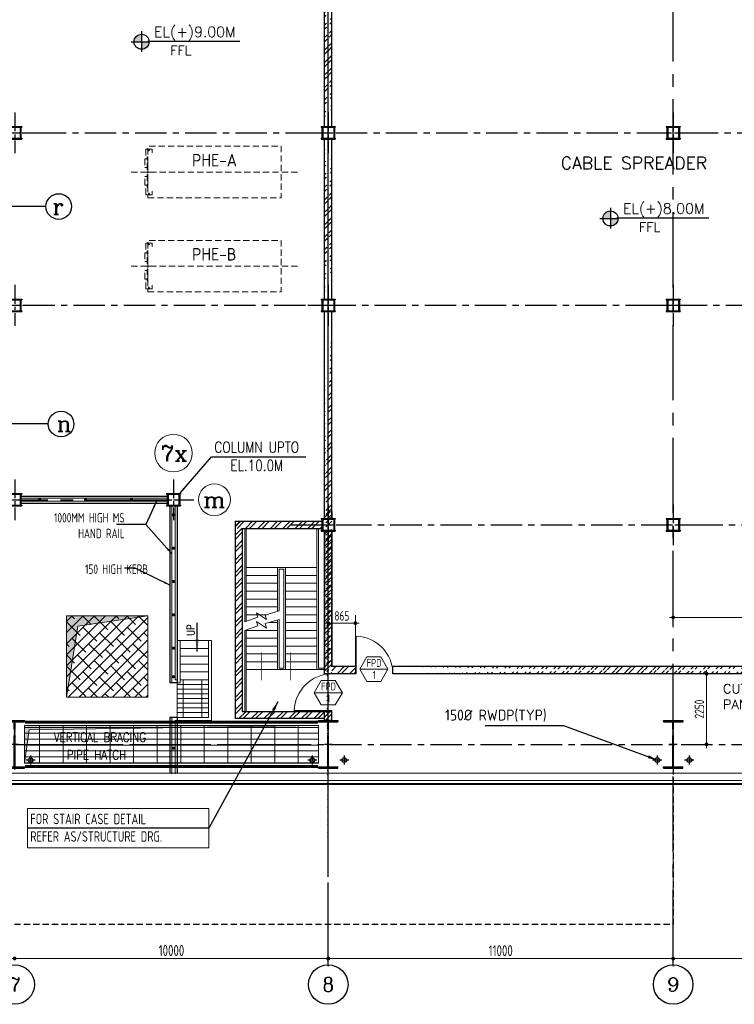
# Model space of a CAD drawing. Extents: x 18893 to 3351893, y -610358 to 406739.
# Tile 74 of 256: x 491367 to 514156, y 95984 to 127381. Entities that reach past the tile are written whole.
import ezdxf
from ezdxf.enums import TextEntityAlignment as Align

# ---------------------------------------------------------------- set-up
doc = ezdxf.new("R2010")
doc.units = 0
doc.header["$LTSCALE"] = 800
doc.header["$MEASUREMENT"] = 0
for name, pattern in [('CENTER', [2, 1.25, -0.25, 0.25, -0.25]), ('CENTER2', [1.125, 0.75, -0.125, 0.125, -0.125]), ('DASHDOT', [1, 0.5, -0.25, 0, -0.25]), ('HIDDEN', [0.375, 0.25, -0.125])]:
    doc.linetypes.add(name, pattern=pattern)
doc.layers.get('0').update_dxf_attribs({"linetype": 'CONTINUOUS'})
for name, color, linetype in [('0-7-COL', 2, 'CENTER'), ('Aux Ped Stel', 7, 'CONTINUOUS'), ('Aux_col', 7, 'CONTINUOUS'), ('CL', 2, 'CENTER2'), ('COL', 1, 'CENTER'), ('GRID', 8, 'CENTER'), ('RAINWATER', 2, 'CONTINUOUS'), ('REV3', 2, 'CONTINUOUS'), ('STR', 2, 'CONTINUOUS'), ('WALL', 6, 'CONTINUOUS')]:
    doc.layers.add(name, color=color, linetype=linetype)
for name, color, linetype, lineweight in [('2CON', 1, 'CONTINUOUS', 13), ('A-CHEQUERED PLATE HATCH', 254, 'CONTINUOUS', 5), ('A-CUT OUT', 3, 'CONTINUOUS', 30), ('A-REMOVABLE GRATING', 252, 'CONTINUOUS', 9), ('A-WIN TAG', 3, 'CONTINUOUS', 13), ('A-WIN TAG TEXT', 3, 'CONTINUOUS', 13), ('CLAD-1', 3, 'CONTINUOUS', 15), ('CONCRETE', 4, 'CONTINUOUS', 15), ('DIM', 4, 'CONTINUOUS', 13), ('dimension line', 4, 'CONTINUOUS', 15), ('DOOR', 235, 'CONTINUOUS', 13), ('EQUPT', 251, 'HIDDEN', 9), ('HANDRAIL', 3, 'CONTINUOUS', 15), ('Opening', 30, 'CONTINUOUS', 15), ('STAIR', 4, 'CONTINUOUS', 13), ('T', 3, 'CONTINUOUS', 15), ('TEXT', 3, 'CONTINUOUS', 15), ('WALL HATCH', 251, 'CONTINUOUS', 13)]:
    doc.layers.add(name, color=color, linetype=linetype, lineweight=lineweight)
doc.styles.add('COMPLEX', font='complex')
doc.styles.add('nik', font='isocp.shx')
doc.styles.add('ROMANC', font='romanc')
doc.styles.add('ROMANS', font='ISO9.shx', dxfattribs={"width": 0.8})
doc.styles.add('S3', font='ROMANS1.SHX', dxfattribs={"width": 0.8})
doc.styles.add('SIMPLEX-25', font='simplex.shx')
doc.styles.get("Standard").update_dxf_attribs({"font": 'ISO9'})
doc.dimstyles.new('barka', dxfattribs={"dimscale": 100, "dimtxt": 3.5, "dimasz": 1.2, "dimexe": 2.5, "dimexo": 2.5, "dimgap": 0.8, "dimtad": 1, "dimdsep": 46, "dimtxsty": 'ROMANS', "dimblk": 'DDOT1', "dimcen": 0, "dimclrd": 256, "dimclre": 256, "dimclrt": 2, "dimadec": 0, "dimazin": 2, "dimtp": 0.1, "dimtm": 0.1, "dimtfac": 0.71, "dimtmove": 2, "dimatfit": 3, "dimfxl": 0, "dimlwd": -1, "dimlwe": -1, "dimarcsym": 0})
doc.dimstyles.new('barka INTERNAL DIM', dxfattribs={"dimscale": 100, "dimtxt": 3, "dimasz": 1.2, "dimexe": 2.5, "dimexo": 2.5, "dimgap": 0.8, "dimtad": 1, "dimdsep": 46, "dimtxsty": 'ROMANS', "dimblk": 'DDOT1', "dimcen": 0, "dimclrd": 256, "dimclre": 256, "dimclrt": 2, "dimadec": 0, "dimazin": 2, "dimtp": 0.1, "dimtm": 0.1, "dimtfac": 0.71, "dimtmove": 2, "dimatfit": 3, "dimfxl": 0, "dimlwd": -1, "dimlwe": -1, "dimarcsym": 0})
doc.dimstyles.get("Standard").update_dxf_attribs({"dimtxt": 0.18, "dimasz": 0.18, "dimexe": 0.18, "dimexo": 0.0625, "dimgap": 0.09, "dimtad": 0, "dimtih": 1, "dimtoh": 1, "dimdec": 4, "dimzin": 0, "dimdsep": 46, "dimtxsty": 'Standard', "dimcen": 0.09, "dimadec": 0, "dimazin": 0, "dimtfac": 1, "dimtdec": 4, "dimtofl": 0, "dimtmove": 0, "dimatfit": 3, "dimfxl": 0, "dimtolj": 1, "dimtzin": 0, "dimarcsym": 0})
pattern_1 = [(45, (-33126.76, -59665.3), (-198.87378, 198.87378), []), (45, (-32994.18, -59665.3), (-198.87378, 198.87378), [])]

# ---------------------------------------------------------------- blocks, each defined once
blk = doc.blocks.new('DDOT1')
blk.add_line((-1, 0), (1, 0))
at = {"const_width": 0.5}
blk.add_lwpolyline([(-0.25, 0, 1), (0.25, 0, 1)], format="xyb", close=True, dxfattribs=at)
blk = doc.blocks.new('*D234')
at = {"layer": 'dimension line'}
blk.add_line((491327, 97445), (501087, 97445), dxfattribs=at)
at = {"layer": 'dimension line', "xscale": 119.9999999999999, "yscale": 119.9999999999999, "zscale": 119.9999999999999, "rotation": 180}
blk.add_blockref('DDOT1', (491207, 97445), dxfattribs=at)
at = {"layer": 'dimension line', "xscale": 119.9999999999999, "yscale": 119.9999999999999, "zscale": 119.9999999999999}
blk.add_blockref('DDOT1', (501207, 97445), dxfattribs=at)
at = {"layer": 'dimension line', "color": 2, "insert": (496207, 97700), "char_height": 350, "attachment_point": 5, "style": 'ROMANS'}
blk.add_mtext('10000', dxfattribs=at)
blk = doc.blocks.new('A$C41E52089')
at = {"layer": 'COL'}
h = blk.add_hatch(dxfattribs=at)
h.set_pattern_fill('ANSI31', color=256, scale=100, style=0)
h.paths.add_polyline_path([(310, -720), (0, -720), (0, -760), (310, -760)])
h.paths.add_polyline_path([(0, -720), (-310, -720), (-310, -760), (0, -760)])
h.paths.add_polyline_path([(0, 0), (-13, 0), (-13, -720), (0, -720)])
h.paths.add_polyline_path([(0, 720), (-13, 720), (-13, 0), (0, 0)])
h.paths.add_polyline_path([(12, 0), (0, 0), (0, -720), (12, -720)])
h.paths.add_polyline_path([(12, 720), (0, 720), (0, 0), (12, 0)])
h.paths.add_polyline_path([(310, 760), (0, 760), (0, 720), (12, 720), (310, 720)])
h.paths.add_polyline_path([(0, 760), (-310, 760), (-310, 720), (0, 720)])
for p, q in [((-310, 760), (310, 760)), ((-310, 760), (-310, 720)), ((-310, 720), (310, 720)), ((-13, -720), (-13, 720)), ((12, -720), (12, 720)), ((310, 760), (310, 720)), ((-310, -720), (310, -720)), ((-310, -760), (-310, -720)), ((-310, -760), (310, -760)), ((310, -760), (310, -720))]:
    blk.add_line(p, q, dxfattribs=at)
at = {"layer": 'COL', "color": 2}
for p, q in [((0, -800), (0, 800)), ((123, 0), (-123, 0))]:
    blk.add_line(p, q, dxfattribs=at)
blk = doc.blocks.new('*D266')
at = {"layer": 'dimension line'}
for p, q in [((512207, 101458), (512207, 97190)), ((501207, 99822), (501207, 97190)), ((501327, 97440), (512087, 97440))]:
    blk.add_line(p, q, dxfattribs=at)
at = {"layer": 'dimension line', "xscale": 119.9999999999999, "yscale": 119.9999999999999, "zscale": 119.9999999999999, "rotation": 180}
blk.add_blockref('DDOT1', (501207, 97440), dxfattribs=at)
at = {"layer": 'dimension line', "xscale": 119.9999999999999, "yscale": 119.9999999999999, "zscale": 119.9999999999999}
blk.add_blockref('DDOT1', (512207, 97440), dxfattribs=at)
at = {"layer": 'dimension line', "color": 2, "insert": (506707, 97695), "char_height": 350, "attachment_point": 5, "style": 'ROMANS'}
blk.add_mtext('11000', dxfattribs=at)
blk = doc.blocks.new('*D267')
at = {"layer": 'dimension line'}
for p, q in [((512207, 99197), (512207, 97190)), ((522207, 98967), (522207, 97190)), ((512327, 97440), (522087, 97440))]:
    blk.add_line(p, q, dxfattribs=at)
at = {"layer": 'dimension line', "xscale": 119.9999999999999, "yscale": 119.9999999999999, "zscale": 119.9999999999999, "rotation": 180}
blk.add_blockref('DDOT1', (512207, 97440), dxfattribs=at)
at = {"layer": 'dimension line', "xscale": 119.9999999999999, "yscale": 119.9999999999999, "zscale": 119.9999999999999}
blk.add_blockref('DDOT1', (522207, 97440), dxfattribs=at)
at = {"layer": 'dimension line', "color": 2, "insert": (517207, 97695), "char_height": 350, "attachment_point": 5, "style": 'ROMANS'}
blk.add_mtext('10000', dxfattribs=at)
blk = doc.blocks.new('*D255')
at = {"layer": 'DIM'}
for p, q in [((513373, 106524), (513022, 106524)), ((513272, 106404), (513272, 104394)), ((513413, 104274), (513022, 104274))]:
    blk.add_line(p, q, dxfattribs=at)
at = {"layer": 'DIM', "xscale": 119.9999999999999, "yscale": 119.9999999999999, "zscale": 119.9999999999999}
for p, rotation in [((513272, 106524), 90), ((513272, 104274), 270)]:
    blk.add_blockref('DDOT1', p, dxfattribs=dict(at, rotation=rotation))
at = {"layer": 'DIM', "color": 2, "insert": (513042, 105399), "char_height": 300, "attachment_point": 5, "rotation": 90, "style": 'ROMANS'}
blk.add_mtext('2250', dxfattribs=at)
blk = doc.blocks.new('PL-FFL2')
at = {"layer": 'A-CUT OUT'}
h = blk.add_hatch(color=7, dxfattribs=at)
h.paths.add_polyline_path([(3.09, 1.96, 0.414214), (1.09, -0.04), (3.09, -0.04)])
h.paths.add_polyline_path([(5.09, -0.04), (3.09, -0.04), (3.09, -2.04, 0.414214)])
at = {"color": 1, "linetype": 'Continuous'}
for p, q in [((3.09, 2.74), (3.09, -2.74)), ((29.24, 0), (4.78, 0)), ((4.78, 0), (5.09, 0)), ((0.31, -0.04), (5.09, -0.04))]:
    blk.add_line(p, q, dxfattribs=at)
blk.add_circle((3.09, -0.04), 2, dxfattribs=at)
at = {"layer": 'TEXT', "color": 4, "linetype": 'Continuous'}
blk.add_attdef('EL(+)', text='', height=2.75, dxfattribs=at).set_placement((18.98, 2.4), align=Align.MIDDLE)
at = {"layer": 'TEXT', "color": 3, "linetype": 'Continuous'}
blk.add_attdef('XXX', text='', height=2.5, dxfattribs=at).set_placement((18.44, -3.52), align=Align.MIDDLE)
blk = doc.blocks.new('SERVICE BUILDING-ARCH$0$dd1')
at = {"layer": 'DOOR'}
blk.add_lwpolyline([(-1000, 975), (0, 975), (0, 1000), (-1000, 1000)], close=True, dxfattribs=at)
blk.add_arc((13, 1014), 1014, 182.2093, 269.2412, dxfattribs=at)
blk = doc.blocks.new('GRD')
at = {"layer": 'CL', "linetype": 'Continuous'}
blk.add_circle((0, 419.99985), 419.99985, dxfattribs=at)
at = {"layer": 'CL', "color": 4, "style": 'COMPLEX'}
blk.add_attdef('GRD', text='', height=300, dxfattribs=at).set_placement((0, 419.99985), align=Align.MIDDLE)
blk = doc.blocks.new('*D523')
at = {"layer": 'DIM'}
for p, q in [((512207, 108004), (512207, 108570)), ((518167, 108320), (512327, 108320)), ((518287, 108004), (518287, 108570))]:
    blk.add_line(p, q, dxfattribs=at)
at = {"layer": 'DIM', "xscale": 119.9999999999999, "yscale": 119.9999999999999, "zscale": 119.9999999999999, "rotation": 180}
blk.add_blockref('DDOT1', (512207, 108320), dxfattribs=at)
at = {"layer": 'DIM', "xscale": 119.9999999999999, "yscale": 119.9999999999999, "zscale": 119.9999999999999}
blk.add_blockref('DDOT1', (518287, 108320), dxfattribs=at)
at = {"layer": 'DIM', "color": 2, "insert": (515247, 108550), "char_height": 300, "attachment_point": 5, "style": 'ROMANS'}
blk.add_mtext('6080', dxfattribs=at)
blk = doc.blocks.new('*D526')
at = {"layer": 'DIM'}
for p, q in [((501207, 107004), (501207, 108389)), ((502072, 107004), (502072, 108389)), ((501952, 108139), (501327, 108139))]:
    blk.add_line(p, q, dxfattribs=at)
at = {"layer": 'DIM', "xscale": 119.9999999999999, "yscale": 119.9999999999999, "zscale": 119.9999999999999, "rotation": 180}
blk.add_blockref('DDOT1', (501207, 108139), dxfattribs=at)
at = {"layer": 'DIM', "xscale": 119.9999999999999, "yscale": 119.9999999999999, "zscale": 119.9999999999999}
blk.add_blockref('DDOT1', (502072, 108139), dxfattribs=at)
at = {"layer": 'DIM', "color": 2, "insert": (501639, 108369), "char_height": 300, "attachment_point": 5, "style": 'ROMANS'}
blk.add_mtext('865', dxfattribs=at)
blk = doc.blocks.new('AUX COL')
at = {"layer": 'Aux Ped Stel'}
for p, q in [((-225, 200), (-225, 175)), ((-225, 200), (225, 200)), ((-225, 175), (225, 175)), ((-200, 175), (-200, -175)), ((-175, 175), (-175, -175)), ((175, 175), (175, -175)), ((200, 175), (200, -175)), ((225, 200), (225, 175)), ((-225, -175), (-225, -200)), ((-225, -175), (225, -175)), ((-225, -200), (225, -200)), ((225, -175), (225, -200))]:
    blk.add_line(p, q, dxfattribs=at)
at = {"layer": 'CL'}
for p, q in [((0, 650), (0, -650)), ((-650, 0), (650, 0))]:
    blk.add_line(p, q, dxfattribs=at)

msp = doc.modelspace()

# ---------------------------------------------------------------- hatches: boundary and pattern name
at = {"layer": 'A-CHEQUERED PLATE HATCH', "linetype": 'Continuous'}
h = msp.add_hatch(dxfattribs=at)
h.set_pattern_fill('ANSI38', color=256, scale=2000, angle=180, style=0)
h.paths.add_polyline_path([(492856.54, 105773.93), (492856.54, 108373.93), (495456.54, 108373.93), (495456.54, 105773.93)])
at = {"layer": 'A-REMOVABLE GRATING'}
h = msp.add_hatch(dxfattribs=at)
h.set_pattern_fill('GRATE', color=256, scale=6000, style=0)
h.paths.add_polyline_path([(451516.54, 129873.93), (460896.54, 129873.93), (460896.54, 128673.93), (451516.54, 128673.93)])
h.paths.add_polyline_path([(461516.54, 129873.93), (470896.54, 129873.93), (470896.54, 128673.93), (461516.54, 128673.93)])
h.paths.add_polyline_path([(480896.54, 128573.93), (471516.54, 128573.93), (471516.54, 129973.93), (480896.54, 129973.93)])
h.paths.add_polyline_path([(500880.54, 129873.93), (491516.54, 129873.93), (491516.54, 128673.93), (500880.54, 128673.93)])
h.paths.add_polyline_path([(491516.54, 104873.93), (500896.54, 104873.93), (500896.54, 103673.93), (491516.54, 103673.93)])
h.paths.add_polyline_path([(471516.54, 104873.93), (479271.54, 104873.93), (479271.54, 103673.93), (471516.54, 103673.93)])
h.paths.add_polyline_path([(461516.54, 104873.93), (470896.54, 104873.93), (470896.54, 103673.93), (461516.54, 103673.93)])
h.paths.add_polyline_path([(451516.54, 104873.93), (460896.54, 104873.93), (460896.54, 103673.93), (451516.54, 103673.93)])
h.paths.add_polyline_path([(471516.54, 141873.93), (481206.54, 141873.93), (481206.54, 140673.93), (471516.54, 140673.93)])
h.paths.add_polyline_path([(461516.54, 141873.93), (470896.54, 141873.93), (470896.54, 140673.93), (461516.54, 140673.93)])
h.paths.add_polyline_path([(451516.54, 141873.93), (460896.54, 141873.93), (460896.54, 140673.93), (451516.54, 140673.93)])
h = msp.add_hatch(dxfattribs=at)
h.set_pattern_fill('GRATE', color=256, scale=4800, style=0)
h.set_pattern_definition([(0, (497177.09, 106333.93), (0, 150), []), (90, (497177.1, 106333.9), (-600, 4e-14), [])])
h.paths.add_polyline_path([(496486.18, 106333.93), (496486.18, 106233.93), (496386.18, 106233.93), (496386.18, 105133.93), (497386.18, 105133.93), (497386.18, 106333.93)])
at = {"layer": 'Opening'}
h = msp.add_hatch(dxfattribs=at)
h.set_pattern_fill('ANSI31', color=5)
h.set_pattern_definition([(45, (0, 0), (-0.088388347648, 0.088388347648), [])])
h.paths.add_polyline_path([(495456.54, 108373.93), (492856.54, 108373.93), (492856.54, 105773.93), (493218.86, 108047.1)])
h = msp.add_hatch(color=5, dxfattribs=at)
h.dxf.hatch_style = 1
h.paths.add_polyline_path([(500896.54, 104873.93), (491516.54, 104873.93), (491516.54, 103673.93), (491663.91, 104732.1)])
at = {"layer": 'WALL HATCH'}
h = msp.add_hatch(dxfattribs=at)
h.set_pattern_fill('ANSI32', color=256, scale=750, style=0)
edge = h.paths.add_edge_path()
edge.add_line((501321.54, 124073.93), (501321.54, 128431.99))
edge.add_line((501091.54, 124073.93), (501091.54, 128340.06))
h = msp.add_hatch(dxfattribs=at)
h.set_pattern_fill('ANSI32', color=256, scale=750, style=0)
edge = h.paths.add_edge_path()
edge.add_line((501321.54, 123973.93), (501321.54, 126861.01))
edge.add_line((501091.54, 123973.93), (501091.54, 128340.06))
h = msp.add_hatch(dxfattribs=at)
h.set_pattern_fill('ANSI32', color=256, scale=750, style=0)
edge = h.paths.add_edge_path()
edge.add_line((501321.54, 118472.81), (501321.54, 123573.93))
edge.add_line((501091.54, 118472.81), (501091.54, 123573.93))
h = msp.add_hatch(dxfattribs=at)
h.set_pattern_fill('ANSI32', color=256, scale=750, style=0)
edge = h.paths.add_edge_path()
edge.add_line((501321.54, 118573.93), (501321.54, 123473.93))
edge.add_line((501091.54, 118573.93), (501091.54, 123473.93))
h = msp.add_hatch(dxfattribs=at)
h.set_pattern_fill('ANSI32', color=256, scale=750, style=0)
edge = h.paths.add_edge_path()
edge.add_line((501091.54, 111693.9), (501091.54, 117973.93))
edge.add_line((501206.54, 97941.66), (501206.54, 105455.42))
edge.add_line((501321.54, 111693.9), (501321.54, 117973.93))
h = msp.add_hatch(dxfattribs=at)
h.set_pattern_fill('ANSI32', color=256, scale=750, style=0)
h.set_pattern_definition([(45, (-33126.76, -59565.3), (-198.87378, 198.87378), []), (45, (-32994.18, -59565.3), (-198.87378, 198.87378), [])])
h.paths.add_polyline_path([(501321.54, 105323.93), (501091.54, 105323.93), (501091.54, 105033.93), (501321.54, 105033.93)])
h.paths.add_polyline_path([(501091.54, 111474.03), (501321.54, 111474.03), (501321.54, 111693.9), (501091.54, 111693.9)])
h.paths.add_polyline_path([(501321.54, 111074.03), (501091.54, 111074.03), (501091.54, 106523.93), (501321.54, 106523.93)])
h = msp.add_hatch(dxfattribs=at)
h.set_pattern_fill('ANSI32', color=256, scale=750, style=0)
h.paths.add_polyline_path([(501006.54, 111158.93), (501006.54, 111388.93), (498236.54, 111388.93), (498236.54, 111158.93)])
h = msp.add_hatch(dxfattribs=at)
h.set_pattern_fill('ANSI32', color=256, scale=750, style=0)
h.set_pattern_definition(pattern_1)
h.paths.add_polyline_path([(498466.54, 111363.9), (498466.54, 105323.93), (498236.54, 105323.93), (498236.54, 111363.9)])
h = msp.add_hatch(dxfattribs=at)
h.set_pattern_fill('ANSI32', color=256, scale=750, style=0)
h.paths.add_polyline_path([(502071.54, 106753.93), (501321.54, 106753.93), (501321.54, 111073.93), (501321.54, 111054.86), (501322.48, 111023.93), (501320.61, 106523.93), (501321.54, 106523.93), (502071.54, 106523.93)])
h = msp.add_hatch(dxfattribs=at)
h.set_pattern_fill('ANSI32', color=256, scale=750, style=0)
edge = h.paths.add_edge_path()
edge.add_line((503271.54, 106523.93), (518515.81, 106523.93))
edge.add_line((503271.54, 106753.93), (518285.81, 106753.93))
h = msp.add_hatch(dxfattribs=at)
h.set_pattern_fill('ANSI32', color=256, scale=750, style=0)
h.set_pattern_definition(pattern_1)
h.paths.add_polyline_path([(501091.54, 105093.93), (501091.54, 105323.93), (498788.04, 105323.93), (498788.04, 105093.93)])
h.paths.add_polyline_path([(498788.04, 105093.93), (498788.04, 105323.93), (498236.54, 105323.93), (498236.54, 105093.93)])

# ---------------------------------------------------------------- linework, layer by layer
at = {"color": 9}
msp.add_line((512206.54, 98895.58), (512206.54, 99107.57), dxfattribs=at)
at = {"linetype": 'HIDDEN', "flags": 128}
msp.add_lwpolyline([(512206.54, 103513.93), (512206.54, 98523.93), (441206.54, 98523.93), (441206.54, 103513.93)], dxfattribs=at)
at = {"layer": '0-7-COL', "linetype": 'Continuous'}
for centre in [(492611.98, 121423.93), (492687.05, 114488.42)]:
    msp.add_circle(centre, 409.07, dxfattribs=at)
at = {"layer": '2CON'}
for p, q in [((503111.15, 106670.6), (502211.15, 106670.6)), ((501656.54, 105918.13), (500756.54, 105918.13))]:
    msp.add_line(p, q, dxfattribs=at)
at = {"layer": 'A-REMOVABLE GRATING'}
msp.add_lwpolyline([(496486.18, 106333.93), (497386.18, 106333.93), (497386.18, 105133.93), (496386.18, 105133.93), (496386.18, 106233.93)], dxfattribs=at)
at = {"layer": 'A-WIN TAG'}
for points in [[(502436.15, 107060.32), (502211.15, 106670.6), (502436.15, 106280.89), (502886.15, 106280.89), (503111.15, 106670.6), (502886.15, 107060.32)], [(500981.54, 106307.85), (500756.54, 105918.13), (500981.54, 105528.42), (501431.54, 105528.42), (501656.54, 105918.13), (501431.54, 106307.85)]]:
    msp.add_lwpolyline(points, close=True, dxfattribs=at)
at = {"layer": 'CL'}
for p, q in [((501206.54, 111924.03), (501206.54, 110624.03)), ((501206.54, 111924.03), (501206.54, 110624.03)), ((501206.54, 111924.03), (501206.54, 110624.03)), ((501206.54, 111924.03), (501206.54, 110624.03)), ((501206.54, 111924.03), (501206.54, 110624.03)), ((501206.54, 111924.03), (501206.54, 110624.03)), ((501206.54, 111924.03), (501206.54, 110624.03)), ((501206.54, 111924.03), (501206.54, 110624.03)), ((501206.54, 111924.03), (501206.54, 110624.03)), ((501206.54, 111924.03), (501206.54, 110624.03)), ((501206.54, 111924.03), (501206.54, 110624.03)), ((501206.54, 111924.03), (501206.54, 110624.03)), ((501206.54, 111924.03), (501206.54, 110624.03)), ((501206.54, 111924.03), (501206.54, 110624.03)), ((501206.54, 111924.03), (501206.54, 110624.03)), ((501206.54, 111924.03), (501206.54, 110624.03)), ((501206.54, 111924.03), (501206.54, 110624.03)), ((501206.54, 111924.03), (501206.54, 110624.03)), ((501206.54, 111924.03), (501206.54, 110624.03)), ((501206.54, 111924.03), (501206.54, 110624.03)), ((501206.54, 111924.03), (501206.54, 110624.03)), ((501206.54, 111924.03), (501206.54, 110624.03)), ((501206.54, 111924.03), (501206.54, 110624.03)), ((500556.54, 111274.03), (501856.54, 111274.03)), ((500556.54, 111274.03), (501856.54, 111274.03)), ((500556.54, 111274.03), (501856.54, 111274.03)), ((500556.54, 111274.03), (501856.54, 111274.03)), ((500556.54, 111274.03), (501856.54, 111274.03)), ((500556.54, 111274.03), (501856.54, 111274.03)), ((500556.54, 111274.03), (501856.54, 111274.03)), ((500556.54, 111274.03), (501856.54, 111274.03)), ((500556.54, 111274.03), (501856.54, 111274.03)), ((500556.54, 111274.03), (501856.54, 111274.03)), ((500556.54, 111274.03), (501856.54, 111274.03)), ((500556.54, 111274.03), (501856.54, 111274.03)), ((500556.54, 111274.03), (501856.54, 111274.03)), ((500556.54, 111274.03), (501856.54, 111274.03)), ((500556.54, 111274.03), (501856.54, 111274.03)), ((500556.54, 111274.03), (501856.54, 111274.03)), ((500556.54, 111274.03), (501856.54, 111274.03)), ((500556.54, 111274.03), (501856.54, 111274.03)), ((500556.54, 111274.03), (501856.54, 111274.03)), ((500556.54, 111274.03), (501856.54, 111274.03)), ((500556.54, 111274.03), (501856.54, 111274.03)), ((500556.54, 111274.03), (501856.54, 111274.03)), ((500556.54, 111274.03), (501856.54, 111274.03)), ((491861.56, 103773.93, 100), (491571.56, 103773.93, 100)), ((491716.56, 103918.93, 100), (491716.56, 103628.93, 100)), ((500841.53, 103773.93), (500551.53, 103773.93)), ((500696.53, 103918.93), (500696.53, 103628.93)), ((501861.56, 103773.93, 100), (501571.56, 103773.93, 100)), ((501716.56, 103918.93, 100), (501716.56, 103628.93, 100)), ((511841.53, 103773.93), (511551.53, 103773.93)), ((511696.53, 103918.93), (511696.53, 103628.93)), ((512861.56, 103773.93, 100), (512571.56, 103773.93, 100)), ((512716.56, 103918.93, 100), (512716.56, 103628.93, 100))]:
    msp.add_line(p, q, dxfattribs=at)
at = {"layer": 'CLAD-1'}
for p, q in [((428478.54, 102995.93), (522934.54, 102995.93)), ((428506.54, 103023.93), (522906.54, 103023.93))]:
    msp.add_line(p, q, dxfattribs=at)
at = {"layer": 'CONCRETE', "flags": 128}
for points in [[(429091.54, 130423.93), (428606.54, 130423.93), (428606.54, 103123.93), (522806.54, 103123.93), (522806.54, 104073.93), (523056.54, 104073.93)], [(429091.54, 130193.93), (428836.54, 130193.93), (428836.54, 103353.93), (522576.54, 103353.93), (522576.54, 104303.93), (523056.54, 104303.93)]]:
    msp.add_lwpolyline(points, dxfattribs=at)
at = {"layer": 'DIM', "color": 2}
for centre, radius in [((496271.54, 113559.65), 600), ((497576.16, 112073.93), 508.61), ((497576.16, 112073.93), 508.61)]:
    msp.add_circle(centre, radius, dxfattribs=at)
at = {"layer": 'EQUPT'}
for p, q in [((495453.54, 123115.61), (495456.54, 123115.61)), ((495516.82, 123216.61), (495459.27, 123216.61)), ((495516.82, 123216.61), (495459.27, 123216.61)), ((495488.04, 123187.84), (495488.04, 123245.38)), ((495488.04, 123187.84), (495488.04, 123245.38)), ((494924.29, 122523.93), (500222.98, 122523.93)), ((495453.54, 122582.61), (495456.54, 122582.61)), ((495453.54, 122465.61), (495456.54, 122465.61)), ((495516.82, 121831.61), (495459.27, 121831.61)), ((495488.04, 121860.38), (495488.04, 121802.84)), ((495453.54, 120115.61), (495456.54, 120115.61)), ((495516.82, 120216.61), (495459.27, 120216.61)), ((495516.82, 120216.61), (495459.27, 120216.61)), ((495488.04, 120187.84), (495488.04, 120245.38)), ((495488.04, 120187.84), (495488.04, 120245.38)), ((494924.29, 119523.93), (500222.98, 119523.93)), ((495453.54, 119582.61), (495456.54, 119582.61)), ((495453.54, 119465.61), (495456.54, 119465.61)), ((495516.82, 118831.61), (495459.27, 118831.61)), ((495488.04, 118860.38), (495488.04, 118802.84))]:
    msp.add_line(p, q, dxfattribs=at)
at = {"layer": 'EQUPT', "linetype": 'CENTER2'}
for p, q in [((495382.72, 122524.11), (495520.16, 122524.11)), ((495382.72, 122524.11), (495520.16, 122524.11)), ((495382.72, 119524.11), (495520.16, 119524.11)), ((495382.72, 119524.11), (495520.16, 119524.11))]:
    msp.add_line(p, q, dxfattribs=at)
at = {"layer": 'EQUPT'}
for points in [[(495588.04, 123134.11), (495588.04, 123251.61), (495388.04, 123251.61), (495388.04, 123026.91)], [(495588.04, 123134.11), (495588.04, 123251.61), (495388.04, 123251.61), (495388.04, 123026.91)], [(495588.04, 121914.11), (495588.04, 121796.61), (495388.04, 121796.61), (495388.04, 122021.31)], [(495588.04, 120134.11), (495588.04, 120251.61), (495388.04, 120251.61), (495388.04, 120026.91)], [(495588.04, 120134.11), (495588.04, 120251.61), (495388.04, 120251.61), (495388.04, 120026.91)], [(495588.04, 118914.11), (495588.04, 118796.61), (495388.04, 118796.61), (495388.04, 119021.31)]]:
    msp.add_lwpolyline(points, dxfattribs=at)
at = {"layer": 'EQUPT', "flags": 128}
for points in [[(495456.54, 121703.93), (499706.54, 121703.93), (499706.54, 123343.93), (495456.54, 123343.93)], [(495456.54, 118703.93), (499706.54, 118703.93), (499706.54, 120343.93), (495456.54, 120343.93)]]:
    msp.add_lwpolyline(points, close=True, dxfattribs=at)
at = {"layer": 'EQUPT'}
for points in [[(495456.54, 122670.11), (495456.54, 122943.11), (495356.54, 122943.11), (495356.54, 122670.11)], [(495456.54, 122670.11), (495456.54, 122943.11), (495356.54, 122943.11), (495356.54, 122670.11)], [(495453.54, 123006.49), (495453.54, 122606.74), (495430.89, 122606.74), (495430.89, 123006.49)], [(495453.54, 123006.49), (495453.54, 122606.74), (495430.89, 122606.74), (495430.89, 123006.49)], [(495456.54, 122378.11), (495456.54, 122105.11), (495356.54, 122105.11), (495356.54, 122378.11)], [(495453.54, 122041.74), (495453.54, 122441.49), (495430.89, 122441.49), (495430.89, 122041.74)], [(495456.54, 119670.11), (495456.54, 119943.11), (495356.54, 119943.11), (495356.54, 119670.11)], [(495456.54, 119670.11), (495456.54, 119943.11), (495356.54, 119943.11), (495356.54, 119670.11)], [(495453.54, 120006.49), (495453.54, 119606.74), (495430.89, 119606.74), (495430.89, 120006.49)], [(495453.54, 120006.49), (495453.54, 119606.74), (495430.89, 119606.74), (495430.89, 120006.49)], [(495456.54, 119378.11), (495456.54, 119105.11), (495356.54, 119105.11), (495356.54, 119378.11)], [(495453.54, 119041.74), (495453.54, 119441.49), (495430.89, 119441.49), (495430.89, 119041.74)]]:
    msp.add_lwpolyline(points, close=True, dxfattribs=at)
for centre in [(495488.04, 123216.61), (495488.04, 123216.61), (495488.04, 121831.61), (495488.04, 120216.61), (495488.04, 120216.61), (495488.04, 118831.61)]:
    msp.add_circle(centre, 10, dxfattribs=at)
at = {"layer": 'GRID', "linetype": 'CENTER2', "ltscale": 4}
for p, q in [((501206.54, 97244.27), (501206.54, 170872.9)), ((512206.54, 97244.27), (512206.54, 170872.9)), ((501206.54, 106455.8, -182388.6), (501206.54, 127339.75)), ((492202.91, 121423.93), (476857.95, 121423.93)), ((511788.29, 118272.81), (512613.33, 118272.81)), ((492277.95, 114493.93), (476685.33, 114493.93)), ((479067.3, 112073.93), (497067.55, 112073.93)), ((487841.53, 104273.93), (499841.53, 104273.93))]:
    msp.add_line(p, q, dxfattribs=at)
at = {"layer": 'GRID'}
for p, q in [((501206.54, 97244.27), (501206.54, 165072.4)), ((480646.64, 123773.93), (534371.29, 123773.93)), ((489885.35, 118273.93), (534484.67, 118273.93)), ((499986.31, 111273.93), (534521.22, 111273.93)), ((421265.51, 104273.93), (536685.98, 104273.93))]:
    msp.add_line(p, q, dxfattribs=at)
at = {"layer": 'HANDRAIL'}
for p, q in [((491406.54, 112123.93), (496071.54, 112123.93)), ((491406.54, 112023.93), (496071.54, 112023.93)), ((496221.54, 111873.93), (496221.54, 106233.93)), ((496321.54, 111873.93), (496321.54, 106333.93)), ((496221.54, 106233.93), (496486.18, 106233.93)), ((496321.54, 106333.93), (496386.18, 106333.93)), ((496221.54, 105133.93), (496221.54, 103333.93)), ((496386.18, 105133.93), (496221.54, 105133.93)), ((496321.54, 105033.93), (496321.54, 103333.93))]:
    msp.add_line(p, q, dxfattribs=at)
at = {"layer": 'HANDRAIL', "color": 7, "const_width": 50}
for points in [[(492002.36, 112048.93, 1), (492002.36, 112098.93, 1)], [(493465.59, 112048.93, 1), (493465.59, 112098.93, 1)], [(494928.81, 112048.93, 1), (494928.81, 112098.93, 1)], [(496271.54, 111566.39, 1), (496271.54, 111616.39, 1)], [(496271.54, 110503.83, 1), (496271.54, 110553.83, 1)], [(496271.54, 109441.26, 1), (496271.54, 109491.26, 1)], [(496271.54, 108378.7, 1), (496271.54, 108428.7, 1)], [(496271.54, 107316.13, 1), (496271.54, 107366.13, 1)], [(496271.54, 106404.86, 1), (496271.54, 106454.86, 1)], [(496271.54, 104128.44, 1), (496271.54, 104178.44, 1)]]:
    msp.add_lwpolyline(points, format="xyb", close=True, dxfattribs=at)
at = {"layer": 'Opening'}
for points in [[(492856.54, 105773.93), (492856.54, 108373.93), (495456.54, 108373.93), (495456.54, 105773.93)], [(492856.54, 105773.93), (492856.54, 108373.93), (495456.54, 108373.93), (495456.54, 105773.93)], [(491516.54, 104873.93), (500896.54, 104873.93), (500896.54, 103673.93), (491516.54, 103673.93)]]:
    msp.add_lwpolyline(points, close=True, dxfattribs=at)
for points in [[(492856.54, 105773.93), (493218.86, 108047.1), (495456.54, 108373.93)], [(492856.54, 105773.93), (493218.86, 108047.1), (495456.54, 108373.93)], [(491516.54, 103673.93), (491663.91, 104732.1), (500896.54, 104873.93)]]:
    msp.add_lwpolyline(points, dxfattribs=at)
at = {"layer": 'RAINWATER'}
for centre in [(491716.56, 103773.93), (500696.53, 103773.93, -100), (501716.56, 103773.93), (511696.53, 103773.93, -100), (512716.56, 103773.93)]:
    msp.add_circle(centre, 75, dxfattribs=at)
at = {"layer": 'REV3', "linetype": 'Continuous', "flags": 128}
for points in [[(499074.45, 107233.11, 0, 150, 0), (499074.45, 106878.41, 25, 25, 0), (499074.45, 106319.77, 25, 25, 0)], [(499996.67, 107233.11, 0, 150, 0), (499996.67, 106878.41, 25, 25, 0), (499996.67, 106319.77, 25, 25, 0)]]:
    msp.add_lwpolyline(points, format="xyseb", dxfattribs=at)
at = {"layer": 'STAIR'}
for p, q in [((498541.54, 111158.93, 0), (498541.54, 108177.79, 0)), ((498591.54, 111158.93, 0), (498591.54, 108195.08, 0)), ((500841.54, 111158.93, 0), (500841.54, 106657.93, 0)), ((500891.54, 111158.93, 0), (500891.54, 106707.93, 0)), ((498591.54, 109907.93, 0), (500841.54, 109907.93, 0)), ((499591.54, 109907.93, 0), (499591.54, 108516.79, 0)), ((499841.54, 109907.93, 0), (499841.54, 106657.93, 0)), ((498591.54, 109657.93, 0), (499591.54, 109657.93, 0)), ((499641.54, 109857.93, 0), (499641.54, 108532.16, 0)), ((499641.54, 109857.93, 0), (499791.54, 109857.93, 0)), ((499791.54, 109857.93, 0), (499791.54, 106707.93, 0)), ((499841.54, 109657.93, 0), (500841.54, 109657.93, 0)), ((498591.54, 109407.93, 0), (499591.54, 109407.93, 0)), ((499841.54, 109407.93, 0), (500841.54, 109407.93, 0)), ((498591.54, 109157.93, 0), (499591.54, 109157.93, 0)), ((499841.54, 109157.93, 0), (500841.54, 109157.93, 0)), ((498591.54, 108907.93, 0), (499591.54, 108907.93, 0)), ((498591.54, 108657.93, 0), (499591.54, 108657.93, 0)), ((499841.54, 108907.93, 0), (500841.54, 108907.93, 0)), ((499841.54, 108657.93, 0), (500841.54, 108657.93, 0)), ((498591.54, 108407.93, 0), (499237.49, 108407.93, 0)), ((499841.54, 108407.93, 0), (500841.54, 108407.93, 0)), ((499310.09, 108157.93, 0), (499591.54, 108157.93, 0)), ((499591.54, 108244.47, 0), (499591.54, 106657.93, 0)), ((499641.54, 108259.84, 0), (499641.54, 106707.93, 0)), ((499841.54, 108157.93, 0), (500841.54, 108157.93, 0)), ((498541.54, 107905.47, 0), (498541.54, 105323.93, 0)), ((498591.54, 107922.76, 0), (498591.54, 105323.93, 0)), ((498591.54, 107907.93, 0), (499591.54, 107907.93, 0)), ((500841.54, 107907.93, 0), (499841.54, 107907.93, 0)), ((496386.18, 107583.93), (496386.18, 106333.93)), ((496386.18, 107583.93), (497486.18, 107583.93)), ((496486.18, 106233.93), (496486.18, 107583.93)), ((497386.18, 107583.93), (497386.18, 105133.93)), ((497486.18, 107583.93), (497486.18, 105033.93)), ((498591.54, 107657.93, 0), (499591.54, 107657.93, 0)), ((498591.54, 107407.93, 0), (499591.54, 107407.93, 0)), ((500841.54, 107657.93, 0), (499841.54, 107657.93, 0)), ((500841.54, 107407.93, 0), (499841.54, 107407.93, 0)), ((496486.18, 107333.93), (497386.18, 107333.93)), ((496486.18, 107083.93), (497386.18, 107083.93)), ((498591.54, 107157.93, 0), (499591.54, 107157.93, 0)), ((500841.54, 107157.93, 0), (499841.54, 107157.93, 0)), ((496486.18, 106833.93), (497386.18, 106833.93)), ((498591.54, 106907.93, 0), (499591.54, 106907.93, 0)), ((500841.54, 106907.93, 0), (499841.54, 106907.93, 0)), ((496486.18, 106583.93), (497386.18, 106583.93)), ((498591.54, 106657.93, 0), (499591.54, 106657.93, 0)), ((499591.54, 106657.93, 0), (499841.54, 106657.93, 0)), ((499641.54, 106707.93, 0), (499791.54, 106707.93, 0)), ((499841.54, 106657.93, 0), (501091.54, 106657.93, 0)), ((500891.54, 106707.93, 0), (501091.54, 106707.93, 0)), ((496486.18, 106333.93), (497386.18, 106333.93)), ((497486.18, 105033.93), (496321.54, 105033.93)), ((497386.18, 105133.93), (496386.18, 105133.93))]:
    msp.add_line(p, q, dxfattribs=at)
at = {"layer": 'STAIR', "elevation": 0, "flags": 128}
for points in [[(498541.54, 108177.79), (498963.92, 108323.82), (498914.34, 108463.22), (499236.71, 108253.04), (499193.27, 108394.33), (499641.54, 108532.16)], [(498541.54, 107905.47), (498963.92, 108051.5), (498914.34, 108190.9), (499236.71, 107980.72), (499193.27, 108122.01), (499641.54, 108259.84)]]:
    msp.add_lwpolyline(points, dxfattribs=at)
at = {"layer": 'STR', "color": 7, "linetype": 'DASHDOT', "const_width": 100}
for points in [[(491531.16, 104978.11), (500881.16, 104978.11)], [(491531.16, 103569.75), (500881.16, 103569.75)]]:
    msp.add_lwpolyline(points, dxfattribs=at)
at = {"layer": 'TEXT'}
msp.add_lwpolyline([(491613.79, 102226.14), (497395.93, 102226.14), (497395.93, 100972.14), (491613.79, 100972.14)], close=True, dxfattribs=at)
at = {"layer": 'WALL'}
for p, q in [((501091.54, 124073.93), (501091.54, 128523.93)), ((501321.54, 124073.93), (501321.54, 128431.99)), ((501091.54, 123973.93), (501091.54, 128340.06)), ((501091.54, 124073.93), (501091.54, 128340.06)), ((501091.54, 123973.93), (501091.54, 128340.06)), ((501321.54, 123973.93), (501321.54, 126861.01)), ((501091.54, 118472.81), (501091.54, 123573.93)), ((501091.54, 118573.93), (501091.54, 123473.93)), ((501321.54, 118472.81), (501321.54, 123573.93)), ((501321.54, 118573.93), (501321.54, 123473.93)), ((501091.54, 111473.93), (501091.54, 118072.81)), ((501321.54, 111473.93), (501321.54, 118072.81)), ((501091.54, 111573.93), (501091.54, 117973.93)), ((501321.54, 111573.93), (501321.54, 117973.93)), ((491406.54, 112188.93), (496071.54, 112188.93)), ((491406.54, 111958.93), (496071.54, 111958.93)), ((496156.18, 111873.93), (496156.18, 106233.93)), ((496386.18, 111873.93), (496386.18, 106233.93)), ((501321.54, 111693.9), (501321.54, 111474.03)), ((498236.54, 111388.93), (498236.54, 105093.93)), ((498236.54, 111388.93), (501006.54, 111388.93)), ((498466.54, 111158.93), (498466.54, 105323.93)), ((498466.54, 111158.93), (501006.54, 111158.93)), ((501091.54, 111074.03), (501091.54, 106623.93)), ((501091.54, 106523.93, -178480.65), (501091.54, 111073.93)), ((501091.54, 106523.93), (501091.54, 110973.93)), ((501321.54, 111074.03), (501321.54, 106753.93)), ((501321.54, 106753.93), (501321.54, 111073.93)), ((501321.54, 106753.93), (501321.54, 110973.93)), ((502071.54, 106753.93), (501321.54, 106753.93)), ((502071.54, 106753.93), (502071.54, 106523.93)), ((518286.76, 106753.93), (503271.54, 106753.93)), ((503271.54, 106523.93), (503271.54, 106753.93)), ((501321.54, 106523.93), (501091.54, 106523.93)), ((502071.54, 106523.93), (501321.54, 106523.93)), ((518516.76, 106523.93), (503271.54, 106523.93)), ((496386.18, 106233.93), (496156.18, 106233.93)), ((498466.54, 105323.93), (501091.54, 105323.93)), ((501091.54, 105323.93), (501321.54, 105323.93)), ((501091.54, 105033.93), (501091.54, 105323.93)), ((501091.54, 105323.93), (501321.54, 105323.93)), ((501091.54, 105323.93), (501321.54, 105323.93)), ((501321.54, 105033.93), (501321.54, 105323.93)), ((496386.18, 105133.93), (496156.18, 105133.93)), ((496156.18, 105133.93), (496156.18, 103353.93)), ((496386.18, 105133.93), (496386.18, 103353.93)), ((501091.54, 105093.93), (498236.54, 105093.93)), ((501321.54, 105033.93), (501091.54, 105033.93))]:
    msp.add_line(p, q, dxfattribs=at)

# ---------------------------------------------------------------- block references
at = {"color": 6}
ref = msp.add_blockref('PL-FFL2', (494883.42, 126682.25), dxfattribs=dict(at, xscale=120, yscale=120, zscale=120))
ref.add_attrib('XXX', 'FFL', dxfattribs={"color": 3, "linetype": 'Continuous', "height": 300, "style": 'SIMPLEX-25'}).set_placement((496505.89, 126401.82), align=Align.MIDDLE)
ref.add_attrib('EL(+)', 'EL(+)9.00M', dxfattribs={"color": 4, "linetype": 'Continuous', "height": 330, "style": 'SIMPLEX-25'}).set_placement((496954.52, 126969.9), align=Align.MIDDLE)
ref = msp.add_blockref('PL-FFL2', (509834.72, 121048.43), dxfattribs=dict(at, xscale=120, yscale=120, zscale=120))
ref.add_attrib('XXX', 'FFL', dxfattribs={"color": 3, "linetype": 'Continuous', "height": 300, "style": 'SIMPLEX-25'}).set_placement((511457.2, 120768), align=Align.MIDDLE)
ref.add_attrib('EL(+)', 'EL(+)8.00M', dxfattribs={"color": 4, "linetype": 'Continuous', "height": 330, "style": 'SIMPLEX-25'}).set_placement((511905.83, 121336.09), align=Align.MIDDLE)
at = {"layer": 'Aux_col'}
for p in [(491206.54, 123774.03), (501206.54, 123774.03), (512206.54, 123774.03), (491206.54, 118274.03), (501206.54, 118274.03), (512206.54, 118274.03), (491206.54, 112074.03), (491206.91, 112074.03), (496271.54, 112073.93), (501206.54, 111274.03), (512206.54, 111274.03)]:
    msp.add_blockref('AUX COL', p, dxfattribs=at)
at = {"layer": 'COL'}
for p in [(491206.54, 104273.93), (501206.54, 104273.93), (501206.54, 104273.93), (512206.54, 104273.93)]:
    msp.add_blockref('A$C41E52089', p, dxfattribs=at)
at = {"layer": 'DIM'}
ref = msp.add_blockref('GRD', (491206.54, 97244.07), dxfattribs=dict(at, xscale=1.5, yscale=1.5, zscale=1.5, rotation=180))
ref.add_attrib('GRD', '7', dxfattribs={"layer": 'CL', "color": 4, "height": 450, "style": 'COMPLEX'}).set_placement((491206.54, 96614.07), align=Align.MIDDLE)
ref = msp.add_blockref('GRD', (501206.54, 97244.27), dxfattribs=dict(at, xscale=1.5, yscale=1.5, zscale=1.5, rotation=180))
ref.add_attrib('GRD', '8', dxfattribs={"layer": 'CL', "color": 4, "height": 450, "style": 'COMPLEX'}).set_placement((501206.54, 96614.27), align=Align.MIDDLE)
ref = msp.add_blockref('GRD', (512206.54, 97244.27), dxfattribs=dict(at, xscale=1.5, yscale=1.5, zscale=1.5, rotation=180))
ref.add_attrib('GRD', '9', dxfattribs={"layer": 'CL', "color": 4, "height": 450, "style": 'COMPLEX'}).set_placement((512206.54, 96614.27), align=Align.MIDDLE)
at = {"layer": 'DOOR', "xscale": -1.199999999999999, "yscale": 1.199999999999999, "zscale": 1.199999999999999}
for p, rotation in [((503271.54, 106523.93), 90.00000004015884), ((501321.54, 106523.93), 180.0000000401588)]:
    msp.add_blockref('SERVICE BUILDING-ARCH$0$dd1', p, dxfattribs=dict(at, rotation=rotation))

# ---------------------------------------------------------------- texts
at = {"layer": 'A-WIN TAG'}
for p in [(502672.74, 106484.74), (501218.13, 105732.27)]:
    msp.add_text('1', height=250, dxfattribs=at).set_placement(p, align=Align.MIDDLE)
at = {"layer": 'A-WIN TAG TEXT', "width": 0.8}
for p in [(502669.18, 106870.55), (501214.58, 106118.08)]:
    msp.add_text('FPD', height=250, dxfattribs=at).set_placement(p, align=Align.MIDDLE)
at = {"layer": 'EQUPT', "style": 'ROMANS'}
for s, p in [('PHE-A', (496862.76, 122700.99)), ('PHE-B', (496862.76, 119700.99))]:
    msp.add_text(s, height=400, dxfattribs=at).set_placement(p)
at = {"layer": 'STAIR', "style": 'S3', "width": 0.8}
msp.add_text('UP', height=250, rotation=90, dxfattribs=at).set_placement((496943.1, 107916.51), align=Align.CENTER)
at = {"layer": 'T', "attachment_point": 1}
for s, insert, char_height, width, style in [('{\\W1.01665; }CABLE SPREADER ', (508345.51, 123009.77), 400, 6299.0413, 'ROMANC'), ('CUTOUT FOR\\PPANEL HANDLING', (513796.85, 106197.31), 300, 4251.2495, 'ROMANC'), ('VERTICAL BRACING', (492454.26, 104651.55), 300, 3371.4286, 'S3')]:
    msp.add_mtext(s, dxfattribs=dict(at, insert=insert, char_height=char_height, width=width, style=style))
at = {"layer": 'TEXT', "style": 'ROMANC'}
for s, p in [('r', (492593.72, 121423.93)), ('n', (492786.53, 114499.44)), ('7x', (496295.26, 113553.7)), ('m', (497576.16, 112073.93)), ('m', (497576.16, 112073.93))]:
    msp.add_text(s, height=500, dxfattribs=at).set_placement(p, align=Align.MIDDLE)
at = {"layer": 'TEXT'}
for s, insert, char_height, width, attachment_point, style in [('COLUMN UPTO EL.10.0M', (498926.73, 113924.75), 350, 3695.2059, 2, 'S3'), ('1000MM HIGH MS HAND RAIL ', (494714.82, 111648.07), 300, 2836.2224, 3, 'ROMANS'), ('150 HIGH KERB', (495459.93, 110009.81), 300, 3584.956, 3, 'ROMANS'), ('PIPE HATCH', (493815.08, 104091.49), 300, 2114.2857, 2, 'S3'), ('FOR STAIR CASE DETAIL \\PREFER AS/STRUCTURE DRG.', (491704.6, 102061.26), 334.3268, 6121.6053, 1, 'ROMANS')]:
    msp.add_mtext(s, dxfattribs=dict(at, insert=insert, char_height=char_height, width=width, attachment_point=attachment_point, style=style))
at = {"layer": 'TEXT', "insert": (504929.78, 105382.04), "char_height": 350, "width": 3795.9709, "attachment_point": 1, "rotation": 359.999992, "style": 'nik'}
msp.add_mtext('150%%C RWDP(TYP)', dxfattribs=at)

# ---------------------------------------------------------------- dimensions: what is measured, and where the dimension line sits
at = {"layer": 'DIM'}
for base, p1, p2, picture, middle in [((512206.54, 108319.75), (518286.76, 107753.93), (512206.54, 107753.93), '*D523', (515246.65, 108549.75)), ((501206.54, 108138.7), (502071.54, 106753.93), (501206.54, 106753.93), '*D526', (501639.04, 108368.7))]:
    dim = msp.add_linear_dim(base=base, p1=p1, p2=p2, dimstyle='barka INTERNAL DIM', override={"dimdec": 0, "dimtmove": 0}, dxfattribs=at)
    dim.commit()
    dim.dimension.update_dxf_attribs({"geometry": picture, "text_midpoint": middle})
dim = msp.add_linear_dim(base=(513271.77, 104273.93), p1=(513623.37, 106523.93), p2=(513663, 104273.93), angle=90, dimstyle='barka INTERNAL DIM', override={"dimdec": 0, "dimtmove": 0}, dxfattribs=at)
dim.commit()
dim.dimension.update_dxf_attribs({"geometry": '*D255', "text_midpoint": (513041.77, 105398.93)})
at = {"layer": 'dimension line'}
for base, p1, p2, picture, middle in [((512206.54, 97439.61), (501206.54, 100072.44), (512206.54, 101707.83), '*D266', (506706.54, 97694.61)), ((522206.54, 97439.61), (512206.54, 99446.58), (522206.54, 99216.58), '*D267', (517206.54, 97694.61)), ((501206.54, 97444.8), (491206.54, 97444.8), (501206.54, 97444.8), '*D234', (496206.54, 97699.8))]:
    dim = msp.add_linear_dim(base=base, p1=p1, p2=p2, dimstyle='barka', override={"dimdec": 0, "dimtmove": 0}, dxfattribs=at)
    dim.commit()
    dim.dimension.update_dxf_attribs({"geometry": picture, "text_midpoint": middle})

# ---------------------------------------------------------------- leaders
at = {"layer": 'DIM'}
for points in [[(496471.54, 112273.93), (497478.69, 113445.83), (500494.98, 113445.83)], [(495728.97, 112023.93), (495390.91, 111289.03), (494488.69, 111289.03)], [(496221.54, 110347.47), (495390.91, 111289.03), (494458.64, 111289.03)], [(496156.18, 109352.36), (495046.89, 109887.48), (494712.26, 109887.48)]]:
    msp.add_leader(points, dimstyle='Standard', override={"dimscale": 200, "dimtxt": 2, "dimasz": 1, "dimexe": 0, "dimexo": 0, "dimgap": 0.5, "dimtih": 0, "dimtoh": 0, "dimdec": 0, "dimcen": 0, "dimclrd": 256, "dimclre": 256, "dimclrt": 256, "dimtdec": 0, "dimtofl": 1, "dimatfit": 0, "dimfxl": 0}, dxfattribs=at)
at = {"layer": 'STAIR'}
msp.add_leader([(497024.37, 107229.39), (497024.37, 108145.07)], dimstyle='Standard', override={"dimscale": 100, "dimtxt": 4, "dimasz": 4, "dimexe": 0, "dimexo": 0, "dimgap": 1, "dimtad": 0, "dimtih": 0, "dimtoh": 0, "dimdec": 0, "dimtxsty": 'ROMANS', "dimcen": 0, "dimclrd": 256, "dimclre": 256, "dimclrt": 256, "dimtdec": 0, "dimtix": 1, "dimtofl": 1, "dimtmove": 2}, dxfattribs=at)
at = {"layer": 'TEXT'}
msp.add_leader([(511696.53, 103773.93), (508715.27, 104868.64), (506215.41, 104868.64)], dimstyle='Standard', override={"dimtxt": 350, "dimasz": 300, "dimexe": 0, "dimexo": 0, "dimgap": 100, "dimtad": 0, "dimtih": 0, "dimtoh": 0, "dimdec": 0, "dimtxsty": 'ROMANS', "dimcen": 0, "dimclrd": 9, "dimclre": 9, "dimclrt": 256, "dimtdec": 0, "dimtix": 1, "dimtofl": 1, "dimatfit": 0}, dxfattribs=at)
at = {"layer": 'WALL'}
msp.add_leader([(499603.68, 105630.08), (497395.93, 101599.14), (491613.79, 101599.14)], dimstyle='Standard', override={"dimtxt": 350, "dimasz": 300, "dimexe": 0, "dimexo": 0, "dimgap": 100, "dimtad": 0, "dimtih": 0, "dimtoh": 0, "dimdec": 0, "dimtxsty": 'ROMANS', "dimcen": 0, "dimclrd": 9, "dimclre": 9, "dimclrt": 256, "dimtdec": 0, "dimtix": 1, "dimtofl": 1, "dimatfit": 0}, dxfattribs=at)

doc.saveas('drawing.dxf')
